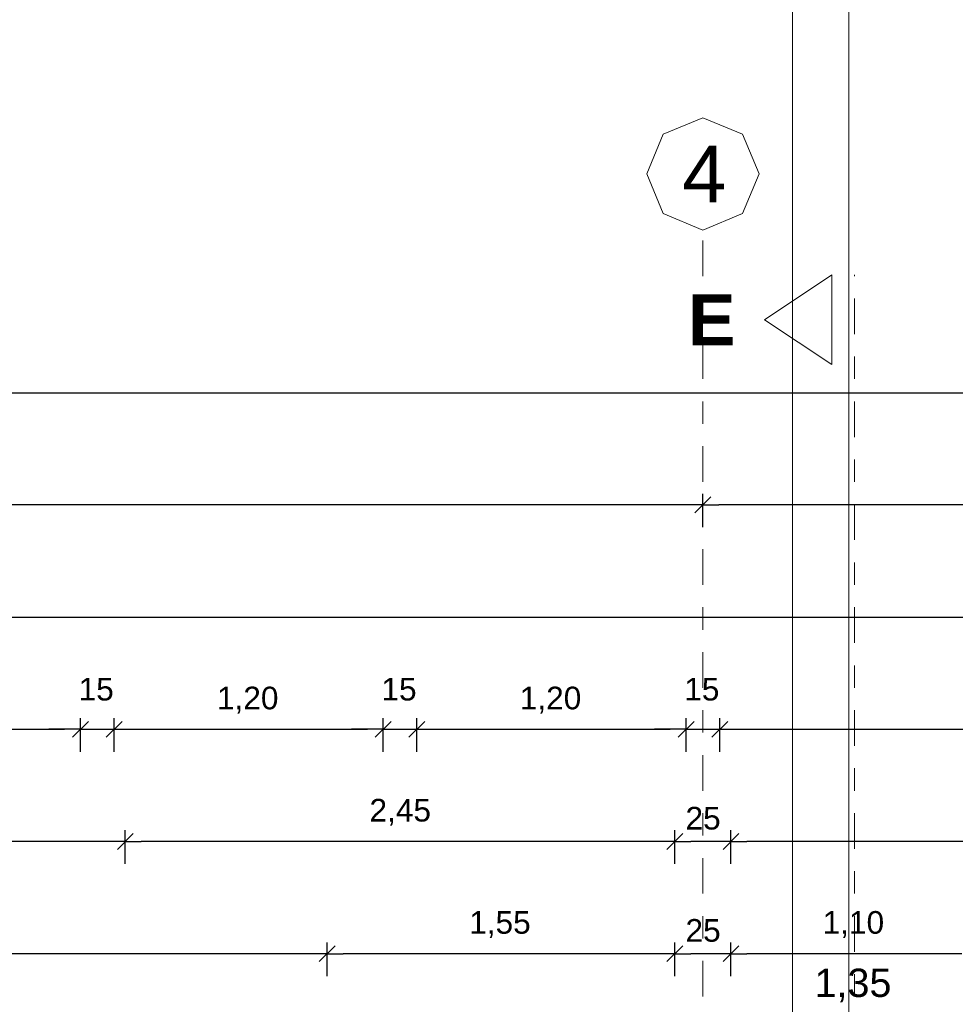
# Model space of a CAD drawing. Header units: metres. Extents: x -45.2 to 14.3, y -31.8 to 10.2.
# Tile 121 of 148: x -19.2 to -15.1, y 1.4 to 5.8. Entities that reach past the tile are written whole.
import ezdxf

# ---------------------------------------------------------------- set-up
doc = ezdxf.new("R2010")
doc.units = ezdxf.units.M
doc.header["$LTSCALE"] = 0.05
doc.linetypes.add('Achsen 01', pattern=[5.291531, 3.175, -1.058062, 0.352704, -0.705764])
doc.layers.get('0').update_dxf_attribs({"lineweight": 25})
for name, color, linetype, lineweight, true_color in [('017_Stahlbauarbeiten-000 Aufsicht Dach', 7, 'Continuous', 9, 0xd9d9d9), ('030_Sonnenschutzarbeiten-Bemassung', 7, 'Continuous', 13, 0xff6633), ('AV1-Achsen', 1, 'Achsen 01', 18, 0xff0000)]:
    doc.layers.add(name, color=color, linetype=linetype, lineweight=lineweight, true_color=true_color)
doc.layers.add('AV1-Schnitt Achsen', color=7, linetype='Achsen 01', lineweight=18)
doc.layers.add('Bemaßung-Bemaßung', color=7, linetype='Continuous', lineweight=9)
doc.styles.add('Arial', font='arial.ttf')
doc.styles.add('Arial (bold)', font='arialbd.ttf')

msp = doc.modelspace()

# ---------------------------------------------------------------- linework, layer by layer
at = {"color": 0, "linetype": 'Continuous', "lineweight": 15}
for p, q in [((-16.1646, 3.7104), (-16.2354, 3.6396)), ((-16.2354, 3.6396), (-16.1646, 3.7104)), ((-18.9396, 2.7104), (-19.0104, 2.6396)), ((-18.9396, 2.7104), (-19.0104, 2.6396)), ((-18.8604, 2.6396), (-18.7896, 2.7104)), ((-18.8604, 2.6396), (-18.7896, 2.7104)), ((-17.5896, 2.7104), (-17.6604, 2.6396)), ((-17.5896, 2.7104), (-17.6604, 2.6396)), ((-17.5104, 2.6396), (-17.4396, 2.7104)), ((-17.5104, 2.6396), (-17.4396, 2.7104)), ((-16.2396, 2.7104), (-16.3104, 2.6396)), ((-16.2396, 2.7104), (-16.3104, 2.6396)), ((-16.1604, 2.6396), (-16.0896, 2.7104)), ((-16.1604, 2.6396), (-16.0896, 2.7104)), ((-18.7396, 2.2104), (-18.8104, 2.1396)), ((-18.8104, 2.1396), (-18.7396, 2.2104)), ((-16.2896, 2.2104), (-16.3604, 2.1396)), ((-16.3604, 2.1396), (-16.2896, 2.2104)), ((-16.0396, 2.2104), (-16.1104, 2.1396)), ((-16.1104, 2.1396), (-16.0396, 2.2104)), ((-17.8396, 1.7104), (-17.9104, 1.6396)), ((-17.9104, 1.6396), (-17.8396, 1.7104)), ((-16.2896, 1.7104), (-16.3604, 1.6396)), ((-16.3604, 1.6396), (-16.2896, 1.7104)), ((-16.0396, 1.7104), (-16.1104, 1.6396)), ((-16.1104, 1.6396), (-16.0396, 1.7104))]:
    msp.add_line(p, q, dxfattribs=at)
at = {"color": 0, "linetype": 'ByBlock', "lineweight": -2}
for p, q in [((-16.2, 3.675), (-16.2707, 3.675)), ((-16.2, 3.675), (-16.1293, 3.675)), ((-18.975, 2.675), (-19.0457, 2.675)), ((-18.975, 2.675), (-19.0457, 2.675)), ((-18.825, 2.675), (-18.7543, 2.675)), ((-18.825, 2.675), (-18.7543, 2.675)), ((-17.625, 2.675), (-17.6957, 2.675)), ((-17.625, 2.675), (-17.6957, 2.675)), ((-17.475, 2.675), (-17.4043, 2.675)), ((-17.475, 2.675), (-17.4043, 2.675)), ((-16.275, 2.675), (-16.3457, 2.675)), ((-16.275, 2.675), (-16.3457, 2.675)), ((-16.125, 2.675), (-16.0543, 2.675)), ((-16.125, 2.675), (-16.0543, 2.675)), ((-18.775, 2.175), (-18.8457, 2.175)), ((-18.775, 2.175), (-18.7043, 2.175)), ((-16.325, 2.175), (-16.3957, 2.175)), ((-16.325, 2.175), (-16.2543, 2.175)), ((-16.075, 2.175), (-16.1457, 2.175)), ((-16.075, 2.175), (-16.0043, 2.175)), ((-17.875, 1.675), (-17.9457, 1.675)), ((-17.875, 1.675), (-17.8043, 1.675)), ((-16.325, 1.675), (-16.3957, 1.675)), ((-16.325, 1.675), (-16.2543, 1.675)), ((-16.075, 1.675), (-16.1457, 1.675)), ((-16.075, 1.675), (-16.0043, 1.675))]:
    msp.add_line(p, q, dxfattribs=at)
at = {"layer": '017_Stahlbauarbeiten-000 Aufsicht Dach'}
for points in [[(-15.8, 0.675), (-15.8, 7.3929), (-15.55, 7.3929), (-15.55, 0.675)], [(-15.55, 0.675), (-15.55, 7.3929), (-14.15, 7.3929), (-14.15, 0.675)]]:
    msp.add_lwpolyline(points, close=True, dxfattribs=at)
at = {"layer": 'AV1-Achsen'}
msp.add_line((-16.2, -26.5), (-16.2, 4.9), dxfattribs=at)
at = {"layer": 'AV1-Achsen', "linetype": 'Continuous'}
msp.add_lwpolyline([(-16.2, 5.4), (-16.0232, 5.3268), (-15.95, 5.15), (-16.0232, 4.9732), (-16.2, 4.9), (-16.3768, 4.9732), (-16.45, 5.15), (-16.3768, 5.3268)], close=True, dxfattribs=at)
at = {"layer": 'AV1-Schnitt Achsen'}
msp.add_line((-15.525, -26.3), (-15.525, 4.7), dxfattribs=at)
at = {"layer": 'AV1-Schnitt Achsen', "linetype": 'Continuous'}
msp.add_lwpolyline([(-15.625, 4.3), (-15.625, 4.7), (-15.925, 4.5)], close=True, dxfattribs=at)
at = {"layer": 'Bemaßung-Bemaßung', "color": 0, "lineweight": -2}
for p, q in [((-39.0793, 4.175), (-0.0707, 4.175)), ((-16.2, 3.575), (-16.2, 3.725)), ((-16.2, 3.575), (-16.2, 3.725)), ((-16.2707, 3.675), (-22.8793, 3.675)), ((-10.8707, 3.675), (-16.1293, 3.675)), ((-39.7543, 3.175), (0.6043, 3.175)), ((-18.775, 2.075), (-18.775, 2.225)), ((-18.775, 2.075), (-18.775, 2.225)), ((-16.325, 2.075), (-16.325, 2.225)), ((-16.325, 2.075), (-16.325, 2.225)), ((-16.075, 2.075), (-16.075, 2.225)), ((-16.075, 2.075), (-16.075, 2.225)), ((-18.8457, 2.175), (-38.9543, 2.175)), ((-16.3957, 2.175), (-18.7043, 2.175)), ((-16.1457, 2.175), (-16.2543, 2.175)), ((-13.4457, 2.175), (-16.0043, 2.175))]:
    msp.add_line(p, q, dxfattribs=at)
at = {"layer": 'Bemaßung-Bemaßung', "color": 0, "linetype": 'Continuous', "lineweight": -2}
for p, q in [((-18.975, 2.575), (-18.975, 2.725)), ((-18.975, 2.575), (-18.975, 2.725)), ((-18.825, 2.575), (-18.825, 2.725)), ((-18.825, 2.575), (-18.825, 2.725)), ((-17.625, 2.575), (-17.625, 2.725)), ((-17.625, 2.575), (-17.625, 2.725)), ((-17.475, 2.575), (-17.475, 2.725)), ((-17.475, 2.575), (-17.475, 2.725)), ((-16.275, 2.575), (-16.275, 2.725)), ((-16.275, 2.575), (-16.275, 2.725)), ((-16.125, 2.575), (-16.125, 2.725)), ((-16.125, 2.575), (-16.125, 2.725)), ((-20.1043, 2.675), (-19.0457, 2.675)), ((-19.0457, 2.675), (-19.1164, 2.675)), ((-18.975, 2.675), (-18.825, 2.675)), ((-18.7543, 2.675), (-17.6957, 2.675)), ((-18.7543, 2.675), (-18.6836, 2.675)), ((-17.6957, 2.675), (-17.7664, 2.675)), ((-17.625, 2.675), (-17.475, 2.675)), ((-17.4043, 2.675), (-16.3457, 2.675)), ((-17.4043, 2.675), (-17.3336, 2.675)), ((-16.3457, 2.675), (-16.4164, 2.675)), ((-16.275, 2.675), (-16.125, 2.675)), ((-16.0543, 2.675), (-13.6457, 2.675)), ((-16.0543, 2.675), (-15.9836, 2.675)), ((-17.875, 1.575), (-17.875, 1.725)), ((-17.875, 1.575), (-17.875, 1.725)), ((-16.325, 1.575), (-16.325, 1.725)), ((-16.325, 1.575), (-16.325, 1.725)), ((-16.075, 1.575), (-16.075, 1.725)), ((-16.075, 1.575), (-16.075, 1.725)), ((-17.9457, 1.675), (-22.7543, 1.675)), ((-16.3957, 1.675), (-17.8043, 1.675)), ((-16.1457, 1.675), (-16.2543, 1.675)), ((-15.0457, 1.675), (-16.0043, 1.675))]:
    msp.add_line(p, q, dxfattribs=at)
at = {"layer": 'Defpoints', "color": 0, "lineweight": 0}
for p, q in [((-16.2, 3.675), (-16.2, 3.675)), ((-18.975, 2.675), (-18.975, 2.675)), ((-18.825, 2.675), (-18.825, 2.675)), ((-17.625, 2.675), (-17.625, 2.675)), ((-17.475, 2.675), (-17.475, 2.675)), ((-16.275, 2.675), (-16.275, 2.675)), ((-16.125, 2.675), (-16.125, 2.675)), ((-18.775, 2.175), (-18.775, 2.175)), ((-16.325, 2.175), (-16.325, 2.175)), ((-16.075, 2.175), (-16.075, 2.175)), ((-17.875, 1.675), (-17.875, 1.675)), ((-16.325, 1.675), (-16.325, 1.675)), ((-16.075, 1.675), (-16.075, 1.675))]:
    msp.add_line(p, q, dxfattribs=at)

# ---------------------------------------------------------------- texts
at = {"layer": '030_Sonnenschutzarbeiten-Bemassung', "color": 0, "insert": (-15.7025, 1.4587), "char_height": 0.12609, "attachment_point": 7, "style": 'Arial'}
msp.add_mtext('1,35', dxfattribs=at)
at = {"layer": 'AV1-Achsen', "insert": (-16.2917, 5.0239), "char_height": 0.2522, "attachment_point": 7, "style": 'Arial'}
msp.add_mtext('4', dxfattribs=at)
at = {"layer": 'AV1-Schnitt Achsen', "insert": (-16.2662, 4.3865), "char_height": 0.227, "attachment_point": 7, "style": 'Arial (bold)'}
msp.add_mtext('E', dxfattribs=at)
at = {"layer": 'Bemaßung-Bemaßung', "color": 0, "char_height": 0.10087, "attachment_point": 7, "style": 'Arial'}
for s, insert in [('15', (-18.9832, 2.8019)), ('15', (-17.6332, 2.8019)), ('15', (-16.2832, 2.8019)), ('1,20', (-18.3664, 2.7452)), ('1,20', (-17.0164, 2.7452)), ('2,45', (-17.6864, 2.2452)), ('25', (-16.2776, 2.2269)), ('1,55', (-17.242, 1.7452)), ('25', (-16.2776, 1.7269)), ('1,10', (-15.6664, 1.7452))]:
    msp.add_mtext(s, dxfattribs=dict(at, insert=insert))

doc.saveas('drawing.dxf')
